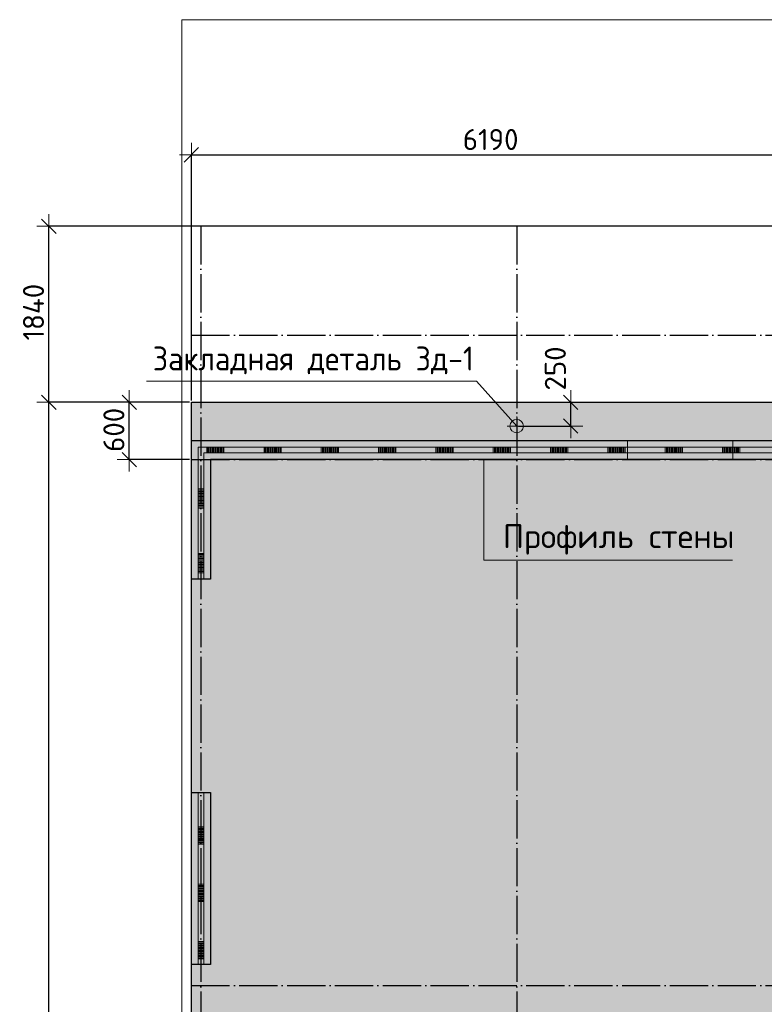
# Model space of a CAD drawing. Header units: millimetres. Extents: x 13527 to 139154, y -122592 to 61893.
# Tile 40 of 130: x 23406 to 31188, y 8205 to 18500. Entities that reach past the tile are written whole.
import ezdxf

# ---------------------------------------------------------------- set-up
doc = ezdxf.new("R2010")
doc.units = ezdxf.units.MM
doc.header["$PDMODE"] = 65
for name, pattern in [('______11', [500, 400, -50, 0, -50]), ('______2', [270, 200, -70]), ('______5', [1100, 800, -100, 100, -100])]:
    doc.linetypes.add(name, pattern=pattern)
for name, color, linetype, lineweight in [('Standard', 7, 'Continuous', 25), ('Закладная деталь_ общее', 7, 'Continuous', 25), ('Колонна (1)', 7, 'Continuous', 35), ('Размерная линия_ общее', 7, 'Continuous', 13), ('Стена_ общее', 7, 'Continuous', 35), ('Фундамент (1)', 7, 'Continuous', 35), ('Фундамент_ общее', 7, 'Continuous', 35)]:
    doc.layers.add(name, color=color, linetype=linetype, lineweight=lineweight)
doc.layers.add('Осевая линия_ общее', color=7, linetype='______5', lineweight=13, true_color=0xa0a0a0)
doc.styles.add('ISOCPEUR', font='isocpeur.ttf')
doc.dimstyles.new('DIMSTYLE_2', dxfattribs={"dimtxt": 220, "dimasz": 250, "dimexe": 0, "dimexo": 0, "dimgap": 110, "dimtad": 2, "dimdec": 0, "dimrnd": 5, "dimzin": 12, "dimdsep": 46, "dimtxsty": 'ISOCPEUR', "dimblk1": 'ALL_ML_STRICH', "dimblk2": 'ALL_ML_STRICH', "dimsah": 1, "dimcen": 0, "dimclrd": 7, "dimclre": 256, "dimclrt": 7, "dimadec": 0, "dimazin": 0, "dimtfac": 1, "dimtdec": 0, "dimtix": 1, "dimtmove": 2, "dimatfit": 3, "dimfxl": 0, "dimtvp": 1.2, "dimtzin": 0, "dimlwd": 0, "dimlwe": -3, "dimarcsym": 0})
doc.dimstyles.new('DIMSTYLE_3', dxfattribs={"dimtxt": 220, "dimasz": 250, "dimexe": 0, "dimexo": 0, "dimgap": 110, "dimtad": 2, "dimdec": 0, "dimrnd": 5, "dimzin": 12, "dimdsep": 46, "dimtxsty": 'ISOCPEUR', "dimblk1": 'ALL_ML_STRICH', "dimblk2": 'ALL_ML_STRICH', "dimsah": 1, "dimcen": 0, "dimclrd": 7, "dimclre": 256, "dimclrt": 7, "dimadec": 0, "dimazin": 0, "dimtfac": 1, "dimtdec": 0, "dimtix": 1, "dimtmove": 2, "dimatfit": 3, "dimfxl": 0, "dimtvp": 1.2, "dimtzin": 0, "dimlwd": 0, "dimlwe": -3, "dimarcsym": 0})
doc.dimstyles.new('DIMSTYLE_5', dxfattribs={"dimtxt": 220, "dimasz": 250, "dimexe": 0, "dimexo": 0, "dimgap": 110, "dimtad": 2, "dimdec": 0, "dimrnd": 5, "dimzin": 12, "dimdsep": 46, "dimtxsty": 'ISOCPEUR', "dimblk1": 'ALL_ML_STRICH', "dimblk2": 'ALL_ML_STRICH', "dimsah": 1, "dimcen": 0, "dimclrd": 7, "dimclre": 256, "dimclrt": 7, "dimadec": 0, "dimazin": 0, "dimtfac": 1, "dimtdec": 0, "dimtix": 1, "dimtmove": 2, "dimatfit": 3, "dimfxl": 0, "dimtzin": 0, "dimlwd": 0, "dimlwe": -3, "dimarcsym": 0})

# ---------------------------------------------------------------- blocks, each defined once
blk = doc.blocks.new('ALL_ML_STRICH')
at = {"color": 0, "linetype": 'ByBlock', "lineweight": -2}
for p, q in [((0, -0.5), (0, 0.5)), ((-1, 0), (0.5, 0)), ((-0.3, -0.3), (0.3, 0.3))]:
    blk.add_line(p, q, dxfattribs=at)
blk = doc.blocks.new('*D4')
at = {"layer": 'DEFPOINTS', "color": 7, "linetype": 'Continuous', "lineweight": 13, "transparency": 33554687}
for p in [(25200, 14500), (24550, 13900), (25200, 13900)]:
    blk.add_point(p, dxfattribs=at)
at = {"layer": 'Размерная линия_ общее', "color": 253, "linetype": 'Continuous', "lineweight": -2, "true_color": 0xa0a0a0, "transparency": 33554687}
for p, q in [((25180, 14500), (24550, 14500)), ((25180, 13900), (24550, 13900))]:
    blk.add_line(p, q, dxfattribs=at)
at = {"layer": 'Размерная линия_ общее', "color": 7, "linetype": 'Continuous', "lineweight": -2, "transparency": 33554687}
blk.add_line((24550, 13900), (24550, 14500), dxfattribs=at)
at = {"layer": 'Размерная линия_ общее', "color": 7, "linetype": 'Continuous', "lineweight": 13, "transparency": 33554687, "xscale": 250, "yscale": 250, "zscale": 250}
for p, rotation in [((24550, 14500), 90), ((24550, 13900), 270)]:
    blk.add_blockref('ALL_ML_STRICH', p, dxfattribs=dict(at, rotation=rotation))
at = {"layer": 'Размерная линия_ общее', "color": 7, "linetype": 'Continuous', "lineweight": 13, "transparency": 33554687, "insert": (24390, 14211), "char_height": 220, "width": 660, "attachment_point": 5, "rotation": 90, "style": 'ISOCPEUR'}
blk.add_mtext('\\A1;{600}', dxfattribs=at)
blk = doc.blocks.new('*D7')
at = {"layer": 'DEFPOINTS', "color": 7, "linetype": 'Continuous', "lineweight": 13, "transparency": 33554687}
for p in [(25200, 14500), (23710, 600), (25200, 600)]:
    blk.add_point(p, dxfattribs=at)
at = {"layer": 'Размерная линия_ общее', "color": 253, "linetype": 'Continuous', "lineweight": -2, "true_color": 0xa0a0a0, "transparency": 33554687}
for p, q in [((25180, 14500), (23710, 14500)), ((25180, 600), (23710, 600))]:
    blk.add_line(p, q, dxfattribs=at)
at = {"layer": 'Размерная линия_ общее', "color": 7, "linetype": 'Continuous', "lineweight": -2, "transparency": 33554687}
blk.add_line((23710, 600), (23710, 14500), dxfattribs=at)
at = {"layer": 'Размерная линия_ общее', "color": 7, "linetype": 'Continuous', "lineweight": 13, "transparency": 33554687, "xscale": 250, "yscale": 250, "zscale": 250}
for p, rotation in [((23710, 14500), 90), ((23710, 600), 270)]:
    blk.add_blockref('ALL_ML_STRICH', p, dxfattribs=dict(at, rotation=rotation))
at = {"layer": 'Размерная линия_ общее', "color": 7, "linetype": 'Continuous', "lineweight": 13, "transparency": 33554687, "insert": (23550, 7583), "char_height": 220, "width": 1100, "attachment_point": 5, "rotation": 90, "style": 'ISOCPEUR'}
blk.add_mtext('\\A1;{13900}', dxfattribs=at)
blk = doc.blocks.new('*D8')
at = {"layer": 'DEFPOINTS', "color": 7, "linetype": 'Continuous', "lineweight": 13, "transparency": 33554687}
for p in [(31390, 16340), (23710, 14500), (25200, 14500)]:
    blk.add_point(p, dxfattribs=at)
at = {"layer": 'Размерная линия_ общее', "color": 253, "linetype": 'Continuous', "lineweight": -2, "true_color": 0xa0a0a0, "transparency": 33554687}
for p, q in [((31370, 16340), (23710, 16340)), ((25180, 14500), (23710, 14500))]:
    blk.add_line(p, q, dxfattribs=at)
at = {"layer": 'Размерная линия_ общее', "color": 7, "linetype": 'Continuous', "lineweight": -2, "transparency": 33554687}
blk.add_line((23710, 14500), (23710, 16340), dxfattribs=at)
at = {"layer": 'Размерная линия_ общее', "color": 7, "linetype": 'Continuous', "lineweight": 13, "transparency": 33554687, "xscale": 250, "yscale": 250, "zscale": 250}
for p, rotation in [((23710, 16340), 90), ((23710, 14500), 270)]:
    blk.add_blockref('ALL_ML_STRICH', p, dxfattribs=dict(at, rotation=rotation))
at = {"layer": 'Размерная линия_ общее', "color": 7, "linetype": 'Continuous', "lineweight": 13, "transparency": 33554687, "insert": (23550, 15442), "char_height": 220, "width": 880, "attachment_point": 5, "rotation": 90, "style": 'ISOCPEUR'}
blk.add_mtext('\\A1;{1840}', dxfattribs=at)
blk = doc.blocks.new('*D9')
at = {"layer": 'DEFPOINTS', "color": 7, "linetype": 'Continuous', "lineweight": 13, "transparency": 33554687}
for p in [(25200, 17087), (31390, 16340), (25200, 14500)]:
    blk.add_point(p, dxfattribs=at)
at = {"layer": 'Размерная линия_ общее', "color": 253, "linetype": 'Continuous', "lineweight": -2, "true_color": 0xa0a0a0, "transparency": 33554687}
for p, q in [((25200, 14520), (25200, 17087)), ((31390, 16360), (31390, 17087))]:
    blk.add_line(p, q, dxfattribs=at)
at = {"layer": 'Размерная линия_ общее', "color": 7, "linetype": 'Continuous', "lineweight": -2, "transparency": 33554687}
blk.add_line((25200, 17087), (31390, 17087), dxfattribs=at)
at = {"layer": 'Размерная линия_ общее', "color": 7, "linetype": 'Continuous', "lineweight": 13, "transparency": 33554687, "xscale": 250, "yscale": 250, "zscale": 250, "rotation": 180}
blk.add_blockref('ALL_ML_STRICH', (25200, 17087), dxfattribs=at)
at = {"layer": 'Размерная линия_ общее', "color": 7, "linetype": 'Continuous', "lineweight": 13, "transparency": 33554687, "xscale": 250, "yscale": 250, "zscale": 250}
blk.add_blockref('ALL_ML_STRICH', (31390, 17087), dxfattribs=at)
at = {"layer": 'Размерная линия_ общее', "color": 7, "linetype": 'Continuous', "lineweight": 13, "transparency": 33554687, "insert": (28328, 17247), "char_height": 220, "width": 880, "attachment_point": 5, "style": 'ISOCPEUR'}
blk.add_mtext('\\A1;{6190}', dxfattribs=at)
blk = doc.blocks.new('ЭЛЕМЕНТ_УЗОРА_1')
at = {"layer": 'Standard', "color": 7, "linetype": 'Continuous', "lineweight": 13, "transparency": 33554687}
for p, q in [((25270, 10420), (25270, 9820)), ((25270, 10420), (25270, 10420)), ((25330, 9820), (25330, 10420)), ((25330, 10420), (25330, 10420)), ((25270, 10060), (25330, 10060)), ((25270, 10048), (25330, 10048)), ((25270, 10036), (25330, 10036)), ((25270, 10024), (25330, 10024)), ((25270, 10012), (25330, 10012)), ((25270, 10000), (25330, 10000)), ((25270, 9988), (25330, 9988)), ((25270, 9976), (25330, 9976)), ((25270, 9964), (25330, 9964)), ((25270, 9952), (25330, 9952)), ((25270, 9940), (25330, 9940)), ((25270, 9928), (25330, 9928)), ((25270, 9916), (25330, 9916)), ((25270, 9904), (25330, 9904)), ((25270, 9892), (25330, 9892)), ((25270, 9880), (25330, 9880)), ((25270, 9820), (25270, 9220)), ((25330, 9220), (25330, 9820)), ((25270, 9460), (25330, 9460)), ((25270, 9448), (25330, 9448)), ((25270, 9436), (25330, 9436)), ((25270, 9424), (25330, 9424)), ((25270, 9412), (25330, 9412)), ((25270, 9400), (25330, 9400)), ((25270, 9388), (25330, 9388)), ((25270, 9376), (25330, 9376)), ((25270, 9364), (25330, 9364)), ((25270, 9352), (25330, 9352)), ((25270, 9340), (25330, 9340)), ((25270, 9328), (25330, 9328)), ((25270, 9316), (25330, 9316)), ((25270, 9304), (25330, 9304)), ((25270, 9292), (25330, 9292)), ((25270, 9280), (25330, 9280)), ((25270, 9220), (25270, 8620)), ((25330, 8620), (25330, 9220)), ((25270, 8860), (25330, 8860)), ((25270, 8848), (25330, 8848)), ((25270, 8836), (25330, 8836)), ((25270, 8824), (25330, 8824)), ((25270, 8812), (25330, 8812)), ((25270, 8800), (25330, 8800)), ((25270, 8788), (25330, 8788)), ((25270, 8776), (25330, 8776)), ((25270, 8764), (25330, 8764)), ((25270, 8752), (25330, 8752)), ((25270, 8740), (25330, 8740)), ((25270, 8728), (25330, 8728)), ((25270, 8716), (25330, 8716)), ((25270, 8704), (25330, 8704)), ((25270, 8692), (25330, 8692)), ((25270, 8680), (25330, 8680))]:
    blk.add_line(p, q, dxfattribs=at)
for points in [[(25330, 10240), (25330, 10240), (25330, 10240)], [(25330, 9640), (25330, 9640), (25330, 9640)], [(25330, 9040), (25330, 9040), (25330, 9040)]]:
    blk.add_lwpolyline(points, dxfattribs=at)
blk = doc.blocks.new('ЭЛЕМЕНТ_УЗОРА_2')
at = {"layer": 'Standard', "color": 7, "linetype": 'Continuous', "lineweight": 13, "transparency": 33554687}
for p, q in [((25270, 14030), (25270, 14000)), ((25300, 14030), (25270, 14030)), ((25899, 14030), (25300, 14030)), ((25360, 14030), (25360, 13970)), ((25372, 14030), (25372, 13970)), ((25384, 14030), (25384, 13970)), ((25396, 14030), (25396, 13970)), ((25408, 14030), (25408, 13970)), ((25420, 14030), (25420, 13970)), ((25432, 14030), (25432, 13970)), ((25444, 14030), (25444, 13970)), ((25456, 14030), (25456, 13970)), ((25468, 14030), (25468, 13970)), ((25480, 14030), (25480, 13970)), ((25492, 14030), (25492, 13970)), ((25504, 14030), (25504, 13970)), ((25516, 14030), (25516, 13970)), ((25528, 14030), (25528, 13970)), ((25540, 14030), (25540, 13970)), ((26498, 14030), (25899, 14030)), ((25959, 14030), (25959, 13970)), ((25971, 14030), (25971, 13970)), ((25983, 14030), (25983, 13970)), ((25995, 14030), (25995, 13970)), ((26007, 14030), (26007, 13970)), ((26019, 14030), (26019, 13970)), ((26031, 14030), (26031, 13970)), ((26043, 14030), (26043, 13970)), ((26055, 14030), (26055, 13970)), ((26067, 14030), (26067, 13970)), ((26079, 14030), (26079, 13970)), ((26091, 14030), (26091, 13970)), ((26103, 14030), (26103, 13970)), ((26115, 14030), (26115, 13970)), ((26127, 14030), (26127, 13970)), ((26139, 14030), (26139, 13970)), ((27097, 14030), (26498, 14030)), ((26558, 14030), (26558, 13970)), ((26570, 14030), (26570, 13970)), ((26582, 14030), (26582, 13970)), ((26594, 14030), (26594, 13970)), ((26606, 14030), (26606, 13970)), ((26618, 14030), (26618, 13970)), ((26630, 14030), (26630, 13970)), ((26642, 14030), (26642, 13970)), ((26654, 14030), (26654, 13970)), ((26666, 14030), (26666, 13970)), ((26678, 14030), (26678, 13970)), ((26690, 14030), (26690, 13970)), ((26702, 14030), (26702, 13970)), ((26714, 14030), (26714, 13970)), ((26726, 14030), (26726, 13970)), ((26738, 14030), (26738, 13970)), ((27696, 14030), (27097, 14030)), ((27157, 14030), (27157, 13970)), ((27169, 14030), (27169, 13970)), ((27181, 14030), (27181, 13970)), ((27193, 14030), (27193, 13970)), ((27205, 14030), (27205, 13970)), ((27217, 14030), (27217, 13970)), ((27229, 14030), (27229, 13970)), ((27241, 14030), (27241, 13970)), ((27253, 14030), (27253, 13970)), ((27265, 14030), (27265, 13970)), ((27277, 14030), (27277, 13970)), ((27289, 14030), (27289, 13970)), ((27301, 14030), (27301, 13970)), ((27313, 14030), (27313, 13970)), ((27325, 14030), (27325, 13970)), ((27337, 14030), (27337, 13970)), ((28295, 14030), (27696, 14030)), ((27756, 14030), (27756, 13970)), ((27768, 14030), (27768, 13970)), ((27780, 14030), (27780, 13970)), ((27792, 14030), (27792, 13970)), ((27804, 14030), (27804, 13970)), ((27816, 14030), (27816, 13970)), ((27828, 14030), (27828, 13970)), ((27840, 14030), (27840, 13970)), ((27852, 14030), (27852, 13970)), ((27864, 14030), (27864, 13970)), ((27876, 14030), (27876, 13970)), ((27888, 14030), (27888, 13970)), ((27900, 14030), (27900, 13970)), ((27912, 14030), (27912, 13970)), ((27924, 14030), (27924, 13970)), ((27936, 14030), (27936, 13970)), ((28895, 14030), (28295, 14030)), ((28355, 14030), (28355, 13970)), ((28367, 14030), (28367, 13970)), ((28379, 14030), (28379, 13970)), ((28391, 14030), (28391, 13970)), ((28403, 14030), (28403, 13970)), ((28415, 14030), (28415, 13970)), ((28427, 14030), (28427, 13970)), ((28439, 14030), (28439, 13970)), ((28451, 14030), (28451, 13970)), ((28463, 14030), (28463, 13970)), ((28475, 14030), (28475, 13970)), ((28487, 14030), (28487, 13970)), ((28499, 14030), (28499, 13970)), ((28511, 14030), (28511, 13970)), ((28523, 14030), (28523, 13970)), ((28535, 14030), (28535, 13970)), ((29494, 14030), (28895, 14030)), ((28954, 14030), (28954, 13970)), ((28966, 14030), (28966, 13970)), ((28978, 14030), (28978, 13970)), ((28990, 14030), (28990, 13970)), ((29002, 14030), (29002, 13970)), ((29014, 14030), (29014, 13970)), ((29026, 14030), (29026, 13970)), ((29038, 14030), (29038, 13970)), ((29050, 14030), (29050, 13970)), ((29062, 14030), (29062, 13970)), ((29074, 14030), (29074, 13970)), ((29086, 14030), (29086, 13970)), ((29098, 14030), (29098, 13970)), ((29110, 14030), (29110, 13970)), ((29122, 14030), (29122, 13970)), ((29134, 14030), (29134, 13970)), ((30093, 14030), (29494, 14030)), ((29554, 14030), (29554, 13970)), ((29566, 14030), (29566, 13970)), ((29578, 14030), (29578, 13970)), ((29589, 14030), (29589, 13970)), ((29601, 14030), (29601, 13970)), ((29613, 14030), (29613, 13970)), ((29625, 14030), (29625, 13970)), ((29637, 14030), (29637, 13970)), ((29649, 14030), (29649, 13970)), ((29661, 14030), (29661, 13970)), ((29673, 14030), (29673, 13970)), ((29685, 14030), (29685, 13970)), ((29697, 14030), (29697, 13970)), ((29709, 14030), (29709, 13970)), ((29721, 14030), (29721, 13970)), ((29733, 14030), (29733, 13970)), ((30692, 14030), (30093, 14030)), ((30153, 14030), (30153, 13970)), ((30165, 14030), (30165, 13970)), ((30177, 14030), (30177, 13970)), ((30189, 14030), (30189, 13970)), ((30201, 14030), (30201, 13970)), ((30213, 14030), (30213, 13970)), ((30225, 14030), (30225, 13970)), ((30237, 14030), (30237, 13970)), ((30248, 14030), (30248, 13970)), ((30260, 14030), (30260, 13970)), ((30272, 14030), (30272, 13970)), ((30284, 14030), (30284, 13970)), ((30296, 14030), (30296, 13970)), ((30308, 14030), (30308, 13970)), ((30320, 14030), (30320, 13970)), ((30332, 14030), (30332, 13970)), ((31291, 14030), (30692, 14030)), ((30752, 14030), (30752, 13970)), ((30764, 14030), (30764, 13970)), ((30776, 14030), (30776, 13970)), ((30788, 14030), (30788, 13970)), ((30800, 14030), (30800, 13970)), ((30812, 14030), (30812, 13970)), ((30824, 14030), (30824, 13970)), ((30836, 14030), (30836, 13970)), ((30848, 14030), (30848, 13970)), ((30860, 14030), (30860, 13970)), ((30872, 14030), (30872, 13970)), ((30884, 14030), (30884, 13970)), ((30896, 14030), (30896, 13970)), ((30907, 14030), (30907, 13970)), ((30919, 14030), (30919, 13970)), ((30931, 14030), (30931, 13970)), ((25270, 14000), (25270, 13325)), ((25330, 13325), (25330, 13970)), ((25330, 13970), (25899, 13970)), ((25899, 13970), (26498, 13970)), ((26498, 13970), (27097, 13970)), ((27097, 13970), (27696, 13970)), ((27696, 13970), (28295, 13970)), ((28295, 13970), (28895, 13970)), ((28895, 13970), (29494, 13970)), ((29494, 13970), (30093, 13970)), ((30093, 13970), (30692, 13970)), ((30692, 13970), (31291, 13970)), ((25270, 13595), (25330, 13595)), ((25270, 13582), (25330, 13582)), ((25270, 13568), (25330, 13568)), ((25270, 13554), (25330, 13554)), ((25270, 13541), (25330, 13541)), ((25270, 13528), (25330, 13528)), ((25270, 13514), (25330, 13514)), ((25270, 13500), (25330, 13500)), ((25270, 13487), (25330, 13487)), ((25270, 13474), (25330, 13474)), ((25270, 13460), (25330, 13460)), ((25270, 13446), (25330, 13446)), ((25270, 13433), (25330, 13433)), ((25270, 13420), (25330, 13420)), ((25270, 13406), (25330, 13406)), ((25270, 13392), (25330, 13392)), ((25270, 13325), (25270, 12650)), ((25330, 12650), (25330, 13325)), ((25270, 12920), (25330, 12920)), ((25270, 12907), (25330, 12907)), ((25270, 12893), (25330, 12893)), ((25270, 12880), (25330, 12880)), ((25270, 12866), (25330, 12866)), ((25270, 12853), (25330, 12853)), ((25270, 12839), (25330, 12839)), ((25270, 12826), (25330, 12826)), ((25270, 12812), (25330, 12812)), ((25270, 12799), (25330, 12799)), ((25270, 12785), (25330, 12785)), ((25270, 12772), (25330, 12772)), ((25270, 12758), (25330, 12758)), ((25270, 12745), (25330, 12745)), ((25270, 12731), (25330, 12731)), ((25270, 12718), (25330, 12718))]:
    blk.add_line(p, q, dxfattribs=at)
for points in [[(25719, 13970), (25720, 13970), (25719, 13970)], [(26318, 13970), (26319, 13970), (26318, 13970)], [(26918, 13970), (26918, 13970), (26918, 13970)], [(27517, 13970), (27517, 13970), (27517, 13970)], [(28116, 13970), (28116, 13970), (28116, 13970)], [(28715, 13970), (28715, 13970), (28715, 13970)], [(29314, 13970), (29314, 13970), (29314, 13970)], [(29913, 13970), (29913, 13970), (29913, 13970)], [(30512, 13970), (30512, 13970), (30512, 13970)], [(31111, 13970), (31111, 13970), (31111, 13970)], [(25330, 13798), (25330, 13798), (25330, 13798)], [(25330, 13122), (25330, 13123), (25330, 13122)]]:
    blk.add_lwpolyline(points, dxfattribs=at)
blk = doc.blocks.new('*D752')
at = {"layer": 'DEFPOINTS', "color": 7, "linetype": 'Continuous', "lineweight": 13, "transparency": 33554687}
for p in [(29060, 14500), (28600, 14250), (29165, 14250)]:
    blk.add_point(p, dxfattribs=at)
at = {"layer": 'Размерная линия_ общее', "color": 253, "linetype": 'Continuous', "lineweight": -2, "true_color": 0xa0a0a0, "transparency": 33554687}
for p, q in [((29080, 14500), (29165, 14500)), ((28620, 14250), (29165, 14250))]:
    blk.add_line(p, q, dxfattribs=at)
at = {"layer": 'Размерная линия_ общее', "color": 7, "linetype": 'Continuous', "lineweight": -2, "transparency": 33554687}
blk.add_line((29165, 14250), (29165, 14500), dxfattribs=at)
at = {"layer": 'Размерная линия_ общее', "color": 7, "linetype": 'Continuous', "lineweight": 13, "transparency": 33554687, "xscale": 250, "yscale": 250, "zscale": 250}
for p, rotation in [((29165, 14500), 90), ((29165, 14250), 270)]:
    blk.add_blockref('ALL_ML_STRICH', p, dxfattribs=dict(at, rotation=rotation))
at = {"layer": 'Размерная линия_ общее', "color": 7, "linetype": 'Continuous', "lineweight": 13, "transparency": 33554687, "insert": (29004, 14853), "char_height": 220, "width": 660, "attachment_point": 5, "rotation": 90, "style": 'ISOCPEUR'}
blk.add_mtext('\\A1;{250}', dxfattribs=at)

msp = doc.modelspace()

# ---------------------------------------------------------------- hatches: boundary and pattern name
at = {"layer": 'Фундамент (1)', "linetype": 'Continuous', "lineweight": 25, "true_color": 0xe1e1e1, "transparency": 33554687}
h = msp.add_hatch(color=254, dxfattribs=at)
h.paths.add_polyline_path([(52430, 16340), (52430, 14500), (40250, 14500), (40250, 16340), (31390, 16340), (31390, 14500), (25200, 14500), (25200, 600), (28100, 600), (28100, -650), (33020, -650), (33020, 600), (38620, 600), (38620, -650), (43540, -650), (43540, 600), (49140, 600), (49140, -650), (54060, -650), (54060, 600), (59660, 600), (59660, -650), (64580, -650), (64580, 600), (67880, 600), (67880, 14500), (61290, 14500), (61290, 16340)])
h.paths.add_polyline_path([(56860, 6900), (56860, 7500), (57460, 7500), (57460, 6900)], flags=16)
h.paths.add_polyline_path([(36420, 7500), (36420, 6900), (35820, 6900), (35820, 7500)], flags=16)
h.paths.add_polyline_path([(32290, 14810), (32290, 15410), (32890, 15410), (32890, 14810)], flags=16)

# ---------------------------------------------------------------- linework, layer by layer
at = {"layer": 'Standard', "color": 7, "linetype": 'Continuous', "lineweight": 13, "transparency": 33554687}
for points in [[(25100, -750), (67980, -750), (67980, 18500), (25100, 18500), (25100, -750)], [(28600, 14250), (28179.2, 14720.8), (24729.2, 14720.8)], [(28257.3, 13900), (28257.3, 12848.8), (30854.2, 12848.8)]]:
    msp.add_lwpolyline(points, dxfattribs=at)
at = {"layer": 'Закладная деталь_ общее', "color": 7, "linetype": 'Continuous', "lineweight": 13, "transparency": 33554687}
for p, q in [((28600, 14150), (28600, 14350)), ((28500, 14250), (28700, 14250))]:
    msp.add_line(p, q, dxfattribs=at)
msp.add_circle((28600, 14250), 70, dxfattribs=at)
at = {"layer": 'Колонна (1)', "color": 7, "lineweight": 25, "transparency": 33554687}
for p, q in [((25200, 8620), (25200, 10420)), ((25200, 10420), (25400, 10420)), ((25400, 10420), (25400, 8620)), ((25400, 8620), (25200, 8620))]:
    msp.add_line(p, q, dxfattribs=at)
at = {"layer": 'Колонна (1)', "color": 7, "linetype": 'Continuous', "lineweight": 25, "transparency": 33554687}
for p, q in [((25200, 8620), (25200, 10420)), ((25200, 10420), (25400, 10420)), ((25400, 10420), (25400, 8620)), ((25400, 8620), (25200, 8620))]:
    msp.add_line(p, q, dxfattribs=at)
at = {"layer": 'Осевая линия_ общее', "color": 253, "linetype": '______11', "lineweight": -3, "true_color": 0xa0a0a0, "transparency": 33554687}
for p, q in [((25300, 16340), (25300, -2947.9)), ((28600, 16340), (28600, -2947.9)), ((25200, 15200), (70365.4, 15200)), ((25200, 13900), (70365.4, 13900)), ((25200, 8400), (70365.4, 8400))]:
    msp.add_line(p, q, dxfattribs=at)
at = {"layer": 'Стена_ общее', "color": 7, "linetype": 'Continuous', "lineweight": 25, "transparency": 33554687}
for p, q in [((25200, 13900), (25200, 14100)), ((25200, 14100), (31790, 14100)), ((25200, 13900), (25200, 14100)), ((25200, 14100), (31790, 14100)), ((25200, 12650), (25200, 13900)), ((25200, 12650), (25200, 13900)), ((31790, 13900), (25400, 13900)), ((25400, 13900), (25400, 12650)), ((31790, 13900), (25400, 13900)), ((25400, 13900), (25400, 12650)), ((25400, 12650), (25200, 12650)), ((25400, 12650), (25200, 12650))]:
    msp.add_line(p, q, dxfattribs=at)
at = {"layer": 'Стена_ общее', "color": 253, "linetype": '______2', "lineweight": 18, "true_color": 0xababab, "transparency": 33554687}
for p, q in [((29760, 14100), (29760, 13900)), ((29760, 14100), (29760, 13900)), ((30860, 13900), (30860, 14100)), ((30860, 13900), (30860, 14100))]:
    msp.add_line(p, q, dxfattribs=at)
at = {"layer": 'Фундамент_ общее', "color": 7, "lineweight": 25, "transparency": 33554687}
for p, q in [((25200, 14100), (25200, 14500)), ((25200, 14500), (31390, 14500)), ((25200, 10420), (25200, 12650)), ((25200, 6480), (25200, 8620))]:
    msp.add_line(p, q, dxfattribs=at)
at = {"layer": 'Фундамент_ общее', "color": 7, "linetype": 'Continuous', "lineweight": 25, "transparency": 33554687}
for p, q in [((25200, 14100), (25200, 14500)), ((25200, 14500), (31390, 14500)), ((25200, 10420), (25200, 12650)), ((25200, 6480), (25200, 8620))]:
    msp.add_line(p, q, dxfattribs=at)

# ---------------------------------------------------------------- block references
at = {"layer": 'Standard', "color": 7, "linetype": 'Continuous', "lineweight": 13, "transparency": 33554687}
for name in ['ЭЛЕМЕНТ_УЗОРА_2', 'ЭЛЕМЕНТ_УЗОРА_1']:
    msp.add_blockref(name, (0, 0), dxfattribs=at)

# ---------------------------------------------------------------- texts
at = {"layer": 'Standard', "color": 7, "linetype": 'Continuous', "lineweight": 13, "transparency": 33554687, "char_height": 250, "attachment_point": 5, "style": 'ISOCPEUR'}
for s, insert, width in [('\\A1;{\\fISOCPEUR|i0|b0;\\H250.000000;\\W0.909091;\\C7;Закладная деталь Зд-1}\\P', (26474.6, 14937.5), 3519.776), ('\\A1;{\\fISOCPEUR|i0|b0;\\H250.000000;\\W1.000000;\\C7;Профиль стены}\\P', (29666.7, 13065.4), 2497.423)]:
    msp.add_mtext(s, dxfattribs=dict(at, insert=insert, width=width))

# ---------------------------------------------------------------- dimensions: what is measured, and where the dimension line sits
at = {"layer": 'Размерная линия_ общее', "color": 7, "linetype": 'Continuous', "lineweight": 13, "transparency": 33554687}
dim = msp.add_linear_dim(base=(31390, 17087.4), p1=(25200, 14520), p2=(31390, 16360), dimstyle='DIMSTYLE_5', override={"dimpost": '<>', "dimclrd": 7, "dimclre": 253, "dimclrt": 7, "dimlwd": 0, "dimlwe": 65533}, dxfattribs=at)
dim.commit()
dim.dimension.update_dxf_attribs({"geometry": '*D9', "text_midpoint": (28328, 17247.4), "dimtype": 160})
for base, p1, p2, dimstyle, picture, middle in [((23709.9, 16340), (25180, 14500), (31370, 16340), 'DIMSTYLE_5', '*D8', (23549.9, 15442)), ((29164.5, 14500), (28620, 14250), (29080.4, 14500), 'DIMSTYLE_3', '*D752', (29003.7, 14852.6)), ((23709.9, 14500), (25180, 600), (25180, 14500), 'DIMSTYLE_5', '*D7', (23549.9, 7583)), ((24549.5, 14500), (25180, 13900), (25180, 14500), 'DIMSTYLE_2', '*D4', (24389.5, 14211))]:
    dim = msp.add_linear_dim(base=base, p1=p1, p2=p2, angle=90, dimstyle=dimstyle, override={"dimpost": '<>', "dimclrd": 7, "dimclre": 253, "dimclrt": 7, "dimlwd": 0, "dimlwe": 65533}, dxfattribs=at)
    dim.commit()
    dim.dimension.update_dxf_attribs({"geometry": picture, "text_midpoint": middle, "dimtype": 160})

doc.saveas('drawing.dxf')
